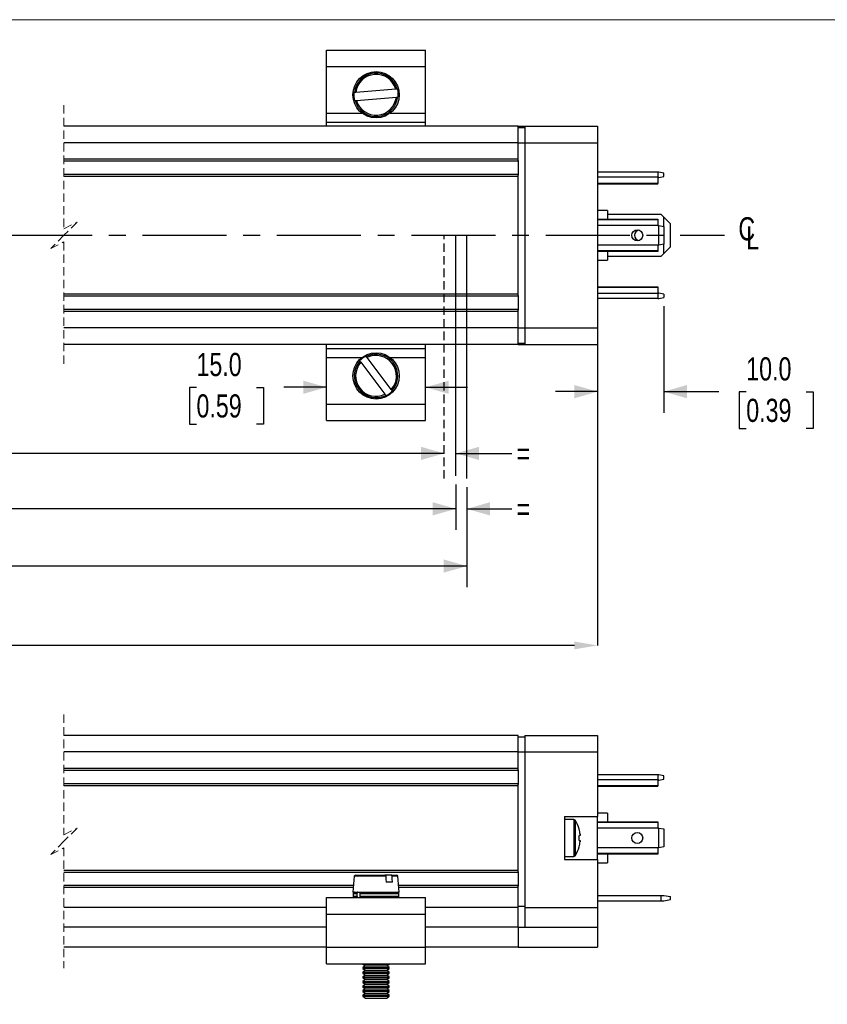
# Model space of a CAD drawing. Header units: millimetres. Extents: x 0 to 432, y 0 to 279.
# Tile 5 of 6: x 219 to 341, y 131 to 279. Entities that reach past the tile are written whole.
import ezdxf

# ---------------------------------------------------------------- set-up
doc = ezdxf.new("R2010")
doc.units = ezdxf.units.MM
doc.header["$PDSIZE"] = -1
doc.linetypes.add('CENTERX2', pattern=[20.32, 12.7, -2.54, 2.54, -2.54])
doc.linetypes.add('HIDDEN', pattern=[1.905, 1.27, -0.635])
doc.layers.add('CENTER', color=40, linetype='CENTERX2')
doc.layers.add('HIDDEN', color=102, linetype='HIDDEN')
doc.layers.add('DIMENSIONS', color=140, linetype='Continuous', lineweight=25)
doc.layers.add('TEXT', color=140, linetype='Continuous', lineweight=25)
doc.styles.add('SLDTEXTSTYLE0', font='TXT', dxfattribs={"width": 0.75})
doc.dimstyles.new('SLDDIMSTYLE0', dxfattribs={"dimtxt": 3.5, "dimasz": 3.5, "dimexe": 0, "dimexo": 0.0625, "dimgap": 0.875, "dimtad": 0, "dimtih": 1, "dimtoh": 1, "dimdec": 1, "dimrnd": 1e-09, "dimzin": 12, "dimdsep": 46, "dimtxsty": 'SLDTEXTSTYLE0', "dimsah": 1, "dimcen": 0.09, "dimadec": 0, "dimazin": 3, "dimtfac": 1, "dimtdec": 1, "dimtofl": 0, "dimtmove": 0, "dimatfit": 3, "dimfxl": 0, "dimfrac": 2, "dimtolj": 1, "dimtzin": 12, "dimarcsym": 0})
doc.dimstyles.new('SLDDIMSTYLE1', dxfattribs={"dimtxt": 3.5, "dimasz": 3.5, "dimexe": 0, "dimexo": 0.0625, "dimgap": 0.875, "dimtad": 0, "dimtih": 1, "dimtoh": 1, "dimdec": 1, "dimrnd": 1e-09, "dimzin": 12, "dimdsep": 46, "dimtxsty": 'SLDTEXTSTYLE0', "dimsah": 1, "dimcen": 0.09, "dimadec": 0, "dimazin": 3, "dimtfac": 1, "dimtdec": 1, "dimtmove": 0, "dimatfit": 0, "dimfxl": 0, "dimfrac": 2, "dimtolj": 1, "dimtzin": 12, "dimarcsym": 0})
doc.dimstyles.new('SLDDIMSTYLE3', dxfattribs={"dimtxt": 3.5, "dimasz": 3.5, "dimexe": 0, "dimexo": 0.0625, "dimgap": 0.875, "dimtad": 0, "dimtih": 1, "dimtoh": 1, "dimdec": 1, "dimrnd": 1e-09, "dimzin": 4, "dimdsep": 46, "dimtxsty": 'SLDTEXTSTYLE0', "dimsah": 1, "dimcen": 0.09, "dimadec": 0, "dimazin": 1, "dimtfac": 1, "dimtdec": 1, "dimtmove": 0, "dimatfit": 0, "dimfxl": 0, "dimfrac": 2, "dimtolj": 1, "dimtzin": 12, "dimarcsym": 0})

# ---------------------------------------------------------------- blocks, each defined once
blk = doc.blocks.new('_D_3')
at = {"layer": 'DIMENSIONS'}
for p, q in [((157.23, 209.41), (157.23, 193.62)), ((286.29, 208.75), (286.29, 193.62)), ((157.23, 196.8), (196.35, 196.8)), ((286.29, 196.8), (205.85, 196.8))]:
    blk.add_line(p, q, dxfattribs=at)
for points in [[(157.23, 196.8), (160.73, 195.8), (160.73, 197.8)], [(286.29, 196.8), (282.79, 197.8), (282.79, 195.8)]]:
    blk.add_solid(points, dxfattribs=at)
at = {"layer": 'DIMENSIONS', "insert": (197.06, 198.53), "char_height": 3.5, "attachment_point": 1, "style": 'SLDTEXTSTYLE0'}
blk.add_mtext('CM', dxfattribs=at)
blk = doc.blocks.new('_D_4')
at = {"layer": 'DIMENSIONS'}
for p, q in [((161.21, 213.83), (195.82, 213.83)), ((282.85, 213.83), (206.6, 213.83))]:
    blk.add_line(p, q, dxfattribs=at)
for points in [[(161.21, 213.83), (164.71, 212.83), (164.71, 214.83)], [(282.85, 213.83), (279.35, 214.83), (279.35, 212.83)]]:
    blk.add_solid(points, dxfattribs=at)
at = {"layer": 'DIMENSIONS', "insert": (196.53, 215.56), "char_height": 3.5, "attachment_point": 1, "style": 'SLDTEXTSTYLE0'}
blk.add_mtext('CEU', dxfattribs=at)
blk = doc.blocks.new('_D_5')
at = {"layer": 'DIMENSIONS'}
for p, q in [((159.13, 209.15), (159.13, 202.28)), ((284.64, 209.15), (284.64, 202.28)), ((159.13, 205.45), (196.3, 205.45)), ((284.64, 205.45), (206, 205.45))]:
    blk.add_line(p, q, dxfattribs=at)
for points in [[(159.13, 205.45), (162.63, 204.45), (162.63, 206.45)], [(284.64, 205.45), (281.14, 206.45), (281.14, 204.45)]]:
    blk.add_solid(points, dxfattribs=at)
at = {"layer": 'DIMENSIONS', "insert": (197.01, 207.19), "char_height": 3.5, "attachment_point": 1, "style": 'SLDTEXTSTYLE0'}
blk.add_mtext('CET', dxfattribs=at)
blk = doc.blocks.new('_D_7')
at = {"layer": 'DIMENSIONS'}
for p, q in [((282.85, 213.83), (276.5, 213.83)), ((284.64, 213.83), (293.09, 213.83))]:
    blk.add_line(p, q, dxfattribs=at)
for points in [[(282.85, 213.83), (279.35, 214.83), (279.35, 212.83)], [(284.64, 213.83), (288.14, 212.83), (288.14, 214.83)]]:
    blk.add_solid(points, dxfattribs=at)
at = {"layer": 'DIMENSIONS', "insert": (293.8, 215.56), "char_height": 3.5, "attachment_point": 1, "style": 'SLDTEXTSTYLE0'}
blk.add_mtext('=', dxfattribs=at)
blk = doc.blocks.new('_D_8')
at = {"layer": 'DIMENSIONS'}
for p, q in [((284.64, 209.15), (284.64, 202.28)), ((286.29, 208.75), (286.29, 202.28)), ((284.64, 205.45), (278.29, 205.45)), ((286.29, 205.45), (293.09, 205.45))]:
    blk.add_line(p, q, dxfattribs=at)
for points in [[(284.64, 205.45), (281.14, 206.45), (281.14, 204.45)], [(286.29, 205.45), (289.79, 204.45), (289.79, 206.45)]]:
    blk.add_solid(points, dxfattribs=at)
at = {"layer": 'DIMENSIONS', "insert": (293.8, 207.19), "char_height": 3.5, "attachment_point": 1, "style": 'SLDTEXTSTYLE0'}
blk.add_mtext('=', dxfattribs=at)
blk = doc.blocks.new('SW_SYMBOL_MOD_CL')
at = {"layer": 'TEXT', "color": 0, "char_height": 783, "attachment_point": 5, "style": 'SLDTEXTSTYLE0'}
for s, insert in [('C', (400, 600)), ('L', (600, 300))]:
    blk.add_mtext(s, dxfattribs=dict(at, insert=insert))
blk = doc.blocks.new('_D_19')
at = {"layer": 'DIMENSIONS'}
for p, q in [((316.05, 236.11), (316.05, 219.99)), ((306.05, 229.03), (306.05, 219.99)), ((306.05, 223.17), (299.7, 223.17)), ((316.05, 223.17), (324.39, 223.17)), ((328.52, 223.14), (327.46, 223.14)), ((327.46, 223.14), (327.46, 217.58)), ((337.57, 223.14), (338.64, 223.14)), ((338.64, 223.14), (338.64, 217.58)), ((327.46, 217.58), (328.52, 217.58)), ((338.64, 217.58), (337.57, 217.58))]:
    blk.add_line(p, q, dxfattribs=at)
for points in [[(306.05, 223.17), (302.55, 224.17), (302.55, 222.17)], [(316.05, 223.17), (319.55, 222.17), (319.55, 224.17)]]:
    blk.add_solid(points, dxfattribs=at)
at = {"layer": 'DIMENSIONS', "char_height": 3.5, "attachment_point": 1, "style": 'SLDTEXTSTYLE0'}
for s, insert in [('10.0', (328.52, 228.36)), ('0.39', (328.52, 222.09))]:
    blk.add_mtext(s, dxfattribs=dict(at, insert=insert))
blk = doc.blocks.new('_D_20')
at = {"layer": 'Defpoints', "color": 0}
for p in [(132.53, 230.3), (306.05, 230.3), (132.53, 184.8)]:
    blk.add_point(p, dxfattribs=at)
at = {"layer": 'DIMENSIONS', "color": 0, "lineweight": -2}
for p, q in [((132.53, 230.24), (132.53, 184.8)), ((306.05, 230.24), (306.05, 184.8)), ((136.03, 184.8), (190.88, 184.8)), ((302.55, 184.8), (203.57, 184.8))]:
    blk.add_line(p, q, dxfattribs=at)
at = {"layer": 'DIMENSIONS', "color": 0}
for points in [[(136.03, 185.38), (136.03, 184.21), (132.53, 184.8)], [(302.55, 185.38), (302.55, 184.21), (306.05, 184.8)]]:
    blk.add_solid(points, dxfattribs=at)
at = {"layer": 'DIMENSIONS', "color": 0, "insert": (197.22, 189.46), "char_height": 3.5, "attachment_point": 2, "style": 'SLDTEXTSTYLE0'}
blk.add_mtext('\\A1;238.8\\P[9.40]', dxfattribs=at)
blk = doc.blocks.new('_D_23')
at = {"layer": 'DIMENSIONS'}
for p, q in [((245.42, 223.8), (244.35, 223.8)), ((244.35, 223.8), (244.35, 218.24)), ((254.47, 223.8), (255.53, 223.8)), ((255.53, 223.8), (255.53, 218.24)), ((265.06, 223.83), (258.6, 223.83)), ((280.06, 223.83), (286.41, 223.83)), ((244.35, 218.24), (245.42, 218.24)), ((255.53, 218.24), (254.47, 218.24))]:
    blk.add_line(p, q, dxfattribs=at)
for points in [[(265.06, 223.83), (261.56, 224.83), (261.56, 222.83)], [(280.06, 223.83), (283.56, 222.83), (283.56, 224.83)]]:
    blk.add_solid(points, dxfattribs=at)
at = {"layer": 'DIMENSIONS', "char_height": 3.5, "attachment_point": 1, "style": 'SLDTEXTSTYLE0'}
for s, insert in [('15.0', (245.42, 229.02)), ('0.59', (245.42, 222.76))]:
    blk.add_mtext(s, dxfattribs=dict(at, insert=insert))

msp = doc.modelspace()

# ---------------------------------------------------------------- linework, layer by layer
at = {"color": 7, "linetype": 'Continuous', "lineweight": 18}
msp.add_line((0, 279.4), (431.8, 279.4), dxfattribs=at)
for p, q in [((265.06, 272.3), (265.06, 274.8)), ((265.06, 274.8), (280.06, 274.8)), ((280.06, 272.3), (280.06, 274.8)), ((265.06, 272.3), (280.06, 272.3)), ((265.06, 265.27), (265.06, 272.3)), ((280.06, 265.27), (280.06, 272.3)), ((275.53, 268.89), (269.49, 268.4)), ((269.59, 267.2), (275.63, 267.7)), ((265.06, 263.89), (265.06, 265.27)), ((265.06, 265.27), (270.43, 265.27)), ((274.69, 265.27), (280.06, 265.27)), ((280.06, 263.89), (280.06, 265.27)), ((265.06, 263.89), (280.06, 263.89)), ((265.06, 263.3), (265.06, 263.89)), ((280.06, 263.3), (280.06, 263.89)), ((294.05, 263.3), (225.39, 263.3)), ((294.05, 263.3), (295.05, 263.3)), ((294.05, 260.8), (294.05, 263.3)), ((294.05, 263.1), (295.05, 263.1)), ((295.05, 263.3), (306.05, 263.3)), ((295.05, 263.3), (295.05, 260.8)), ((306.05, 263.3), (306.05, 260.8)), ((294.05, 260.8), (225.39, 260.8)), ((294.05, 260.8), (295.05, 260.8)), ((294.05, 258.3), (294.05, 260.8)), ((295.05, 260.8), (306.05, 260.8)), ((295.05, 260.8), (295.05, 232.8)), ((306.05, 260.8), (306.05, 232.8)), ((294.05, 258.3), (225.39, 258.3)), ((294.05, 258), (225.39, 258)), ((294.05, 258.1), (294.05, 258.3)), ((294.05, 258.1), (294.05, 255.9)), ((315.15, 256.35), (306.05, 256.35)), ((315.15, 256.35), (315.15, 255.6)), ((315.31, 256.35), (315.15, 256.35)), ((316.05, 256.22), (315.31, 256.35)), ((316.05, 255.68), (316.05, 256.22)), ((294.05, 256), (225.39, 256)), ((294.05, 255.7), (225.39, 255.7)), ((294.05, 255.7), (294.05, 255.9)), ((294.05, 237.9), (294.05, 255.7)), ((315.15, 255.6), (306.05, 255.6)), ((315.15, 254.66), (306.05, 254.66)), ((315.15, 254.56), (306.05, 254.56)), ((315.15, 255.6), (315.15, 254.66)), ((315.31, 255.55), (315.15, 255.55)), ((315.15, 254.56), (315.15, 254.66)), ((315.31, 255.55), (316.05, 255.68)), ((307.55, 250.55), (306.05, 250.55)), ((307.55, 250.55), (307.55, 249.26)), ((306.05, 249.26), (315.15, 249.26)), ((315.15, 249.14), (306.05, 249.14)), ((315.65, 249.95), (307.55, 249.95)), ((315.15, 249.26), (315.15, 249.14)), ((315.15, 249.14), (315.15, 248.3)), ((316.05, 249.55), (315.65, 249.95)), ((316.05, 248.16), (316.05, 249.55)), ((316.05, 249.55), (317.05, 248.55)), ((315.15, 248.3), (306.05, 248.3)), ((315.15, 248.3), (315.31, 248.27)), ((315.31, 245.32), (315.31, 248.27)), ((315.31, 248.27), (316.05, 248.16)), ((316.05, 248.16), (316.05, 245.44)), ((317.05, 245.05), (317.05, 248.55)), ((315.15, 245.3), (306.05, 245.3)), ((315.15, 244.45), (306.05, 244.45)), ((315.15, 244.34), (306.05, 244.34)), ((307.55, 244.34), (307.55, 243.05)), ((315.31, 245.32), (315.15, 245.3)), ((315.15, 245.3), (315.15, 244.45)), ((315.15, 244.45), (315.15, 244.34)), ((316.05, 245.44), (315.31, 245.32)), ((316.05, 244.05), (316.05, 245.44)), ((316.05, 244.05), (317.05, 245.05)), ((306.05, 243.05), (307.55, 243.05)), ((307.55, 243.65), (315.65, 243.65)), ((315.65, 243.65), (316.05, 244.05)), ((306.05, 239.03), (315.15, 239.03)), ((306.05, 238.94), (315.15, 238.94)), ((315.15, 239.03), (315.15, 238.94)), ((315.15, 238.94), (315.15, 237.99)), ((294.05, 237.9), (225.39, 237.9)), ((294.05, 237.6), (225.39, 237.6)), ((294.05, 237.7), (294.05, 237.9)), ((294.05, 237.7), (294.05, 235.5)), ((315.15, 237.99), (306.05, 237.99)), ((315.15, 237.25), (306.05, 237.25)), ((315.15, 238.05), (315.31, 238.05)), ((315.15, 237.99), (315.15, 237.25)), ((315.15, 237.25), (315.31, 237.25)), ((316.05, 237.92), (315.31, 238.05)), ((315.31, 237.25), (316.05, 237.38)), ((316.05, 237.92), (316.05, 237.38)), ((294.05, 235.6), (225.39, 235.6)), ((294.05, 235.3), (225.39, 235.3)), ((294.05, 235.3), (294.05, 235.5)), ((294.05, 232.8), (294.05, 235.3)), ((294.05, 232.8), (225.39, 232.8)), ((294.05, 232.8), (295.05, 232.8)), ((294.05, 230.3), (294.05, 232.8)), ((295.05, 232.8), (306.05, 232.8)), ((295.05, 232.8), (295.05, 230.3)), ((306.05, 232.8), (306.05, 230.3)), ((294.05, 230.3), (225.39, 230.3)), ((265.06, 229.71), (265.06, 230.3)), ((265.06, 228.32), (265.06, 229.71)), ((265.06, 229.71), (280.06, 229.71)), ((280.06, 229.71), (280.06, 230.3)), ((280.06, 228.32), (280.06, 229.71)), ((294.05, 230.5), (295.05, 230.5)), ((294.05, 230.3), (295.05, 230.3)), ((295.05, 230.3), (306.05, 230.3)), ((265.06, 221.3), (265.06, 228.32)), ((265.06, 228.32), (270.43, 228.32)), ((274.87, 223.5), (271.2, 228.32)), ((274.69, 228.32), (280.06, 228.32)), ((280.06, 221.3), (280.06, 228.32)), ((270.25, 227.6), (273.91, 222.77)), ((265.06, 221.3), (280.06, 221.3)), ((265.06, 218.8), (265.06, 221.3)), ((280.06, 218.8), (280.06, 221.3)), ((265.06, 218.8), (280.06, 218.8)), ((294.05, 171.19), (225.39, 171.19)), ((294.05, 168.69), (294.05, 171.19)), ((295.05, 171.19), (295.05, 168.69)), ((295.05, 171.19), (306.05, 171.19)), ((306.05, 171.19), (306.05, 168.69)), ((294.05, 170.99), (295.05, 170.99)), ((294.05, 168.69), (225.39, 168.69)), ((294.05, 168.69), (295.05, 168.69)), ((294.05, 166.19), (294.05, 168.69)), ((295.05, 168.69), (295.05, 145.19)), ((295.05, 168.69), (306.05, 168.69)), ((306.05, 168.69), (306.05, 158.94)), ((294.05, 166.19), (225.39, 166.19)), ((294.05, 165.89), (225.39, 165.89)), ((294.05, 165.99), (294.05, 166.19)), ((294.05, 165.99), (294.05, 163.79)), ((315.15, 165.24), (306.05, 165.24)), ((315.15, 165.24), (315.15, 164.5)), ((315.31, 165.24), (315.15, 165.24)), ((316.05, 165.11), (315.31, 165.24)), ((294.05, 163.89), (225.39, 163.89)), ((294.05, 163.59), (294.05, 163.79)), ((315.15, 164.5), (306.05, 164.5)), ((315.15, 164.5), (315.15, 163.56)), ((315.31, 164.44), (315.15, 164.44)), ((315.31, 164.44), (316.05, 164.57)), ((316.05, 164.57), (316.05, 165.11)), ((294.05, 163.59), (225.39, 163.59)), ((294.05, 150.79), (294.05, 163.59)), ((315.15, 163.56), (306.05, 163.56)), ((315.15, 163.46), (306.05, 163.46)), ((315.15, 163.46), (315.15, 163.56)), ((307.55, 159.44), (306.05, 159.44)), ((307.55, 159.44), (307.55, 158.15)), ((301.05, 158.94), (306.05, 158.94)), ((301.05, 158.94), (301.05, 152.44)), ((302.44, 158.49), (301.05, 158.49)), ((302.44, 158.49), (302.44, 152.89)), ((302.67, 158.37), (302.67, 153.02)), ((306.05, 152.44), (306.05, 158.94)), ((306.05, 158.15), (315.15, 158.15)), ((315.15, 158.04), (306.05, 158.04)), ((315.15, 158.15), (315.15, 158.04)), ((315.15, 158.04), (315.15, 157.19)), ((303.27, 157.01), (303.26, 157)), ((315.15, 157.19), (306.05, 157.19)), ((315.15, 157.19), (315.31, 157.17)), ((315.31, 154.22), (315.31, 157.17)), ((315.31, 157.17), (316.05, 157.05)), ((316.05, 157.05), (316.05, 154.34)), ((303.4, 156.06), (303.26, 156.06)), ((303.26, 155.32), (303.4, 155.32)), ((303.4, 156.26), (303.4, 156.06)), ((303.4, 155.32), (303.4, 155.13)), ((303.27, 154.38), (303.26, 154.39)), ((315.15, 154.19), (306.05, 154.19)), ((315.15, 153.35), (306.05, 153.35)), ((315.31, 154.22), (315.15, 154.19)), ((315.15, 154.19), (315.15, 153.35)), ((315.15, 153.35), (315.15, 153.24)), ((316.05, 154.34), (315.31, 154.22)), ((301.05, 152.89), (302.44, 152.89)), ((301.05, 152.44), (306.05, 152.44)), ((315.15, 153.24), (306.05, 153.24)), ((306.05, 152.44), (306.05, 145.19)), ((306.05, 151.94), (307.55, 151.94)), ((307.55, 153.24), (307.55, 151.94)), ((294.05, 150.79), (225.39, 150.79)), ((294.05, 150.49), (225.39, 150.49)), ((294.05, 150.59), (294.05, 150.79)), ((294.05, 150.59), (294.05, 148.39)), ((269.27, 149.91), (269.06, 147.49)), ((274.03, 149.91), (269.27, 149.91)), ((269.47, 150.09), (273.91, 150.09)), ((274.87, 150.09), (273.91, 150.09)), ((275.04, 148.99), (274.08, 148.99)), ((274.87, 150.09), (275.65, 150.09)), ((275.85, 149.91), (274.99, 149.91)), ((276.06, 147.49), (275.85, 149.91)), ((269.14, 148.49), (225.39, 148.49)), ((269.12, 148.19), (225.39, 148.19)), ((269.06, 147.49), (274.67, 147.49)), ((274.67, 147.49), (276.06, 147.49)), ((294.05, 148.49), (275.97, 148.49)), ((294.05, 148.19), (276, 148.19)), ((294.05, 148.19), (294.05, 148.39)), ((294.05, 145.19), (294.05, 148.19)), ((265.06, 144.19), (265.06, 146.69)), ((265.06, 146.69), (280.06, 146.69)), ((269.08, 147.29), (269.08, 146.89)), ((269.08, 147.29), (269.68, 147.29)), ((269.08, 146.89), (269.68, 146.89)), ((269.68, 147.29), (269.68, 146.89)), ((270.14, 146.89), (270.14, 147.29)), ((270.14, 147.29), (276.03, 147.29)), ((270.14, 146.89), (276.03, 146.89)), ((276.03, 146.89), (276.03, 147.29)), ((280.06, 144.19), (280.06, 146.69)), ((306.05, 146.99), (315.65, 146.99)), ((306.05, 146.19), (315.65, 146.19)), ((315.65, 146.19), (315.65, 146.99)), ((315.65, 146.99), (316.05, 146.99)), ((315.65, 146.19), (316.05, 146.19)), ((316.05, 146.99), (317.05, 146.82)), ((316.05, 146.19), (317.05, 146.37)), ((317.05, 146.37), (317.05, 146.82)), ((265.06, 145.19), (225.39, 145.19)), ((294.05, 145.19), (280.06, 145.19)), ((294.05, 145.39), (295.05, 145.39)), ((294.05, 142.19), (294.05, 145.19)), ((295.05, 145.19), (306.05, 145.19)), ((295.05, 145.19), (295.05, 142.19)), ((306.05, 145.19), (306.05, 142.19)), ((265.06, 139.19), (265.06, 144.19)), ((265.06, 144.19), (280.06, 144.19)), ((280.06, 139.19), (280.06, 144.19)), ((265.06, 142.19), (225.39, 142.19)), ((294.05, 142.19), (280.06, 142.19)), ((294.05, 142.19), (294.05, 139.19)), ((294.05, 142.19), (306.05, 142.19)), ((306.05, 142.19), (306.05, 139.19)), ((265.06, 139.19), (225.39, 139.19)), ((265.06, 136.69), (265.06, 139.19)), ((265.06, 139.19), (280.06, 139.19)), ((280.06, 136.69), (280.06, 139.19)), ((294.05, 139.19), (280.06, 139.19)), ((294.05, 139.19), (306.05, 139.19)), ((265.06, 136.69), (280.06, 136.69)), ((270.56, 136.69), (270.56, 136.63)), ((270.56, 136.63), (270.95, 136.36)), ((270.56, 136.63), (270.96, 136.63)), ((270.95, 136.36), (270.56, 136.09)), ((270.56, 136.09), (270.56, 135.94)), ((270.56, 136.09), (270.96, 136.09)), ((270.56, 135.94), (270.95, 135.67)), ((270.56, 135.94), (270.96, 135.94)), ((270.95, 135.67), (270.56, 135.39)), ((270.95, 136.36), (271.27, 136.36)), ((270.95, 135.67), (271.27, 135.67)), ((270.96, 136.63), (274.56, 136.63)), ((270.96, 136.09), (274.56, 136.09)), ((270.96, 135.94), (274.56, 135.94)), ((271.27, 136.36), (274.17, 136.36)), ((271.27, 135.67), (274.17, 135.67)), ((274.17, 136.36), (274.56, 136.63)), ((274.56, 136.09), (274.17, 136.36)), ((274.17, 135.67), (274.56, 135.94)), ((274.56, 135.39), (274.17, 135.67)), ((274.56, 136.63), (274.56, 136.69)), ((274.56, 135.94), (274.56, 136.09)), ((270.56, 135.39), (270.56, 135.24)), ((270.56, 135.39), (270.96, 135.39)), ((270.56, 135.24), (270.95, 134.97)), ((270.56, 135.24), (270.96, 135.24)), ((270.95, 134.97), (270.56, 134.7)), ((270.56, 134.7), (270.56, 134.55)), ((270.56, 134.7), (270.96, 134.7)), ((270.56, 134.55), (270.95, 134.28)), ((270.56, 134.55), (270.96, 134.55)), ((270.95, 134.28), (270.56, 134)), ((270.56, 134), (270.56, 133.85)), ((270.56, 134), (270.96, 134)), ((270.95, 134.97), (271.27, 134.97)), ((270.95, 134.28), (271.27, 134.28)), ((270.96, 135.39), (274.56, 135.39)), ((270.96, 135.24), (274.56, 135.24)), ((270.96, 134.7), (274.56, 134.7)), ((270.96, 134.55), (274.56, 134.55)), ((270.96, 134), (274.56, 134)), ((271.27, 134.97), (274.17, 134.97)), ((271.27, 134.28), (274.17, 134.28)), ((274.17, 134.97), (274.56, 135.24)), ((274.56, 134.7), (274.17, 134.97)), ((274.17, 134.28), (274.56, 134.55)), ((274.56, 134), (274.17, 134.28)), ((274.56, 135.24), (274.56, 135.39)), ((274.56, 134.55), (274.56, 134.7)), ((274.56, 133.85), (274.56, 134)), ((270.56, 133.85), (270.95, 133.58)), ((270.56, 133.85), (270.96, 133.85)), ((270.95, 133.58), (270.56, 133.31)), ((270.56, 133.31), (270.56, 133.16)), ((270.56, 133.31), (270.96, 133.31)), ((270.56, 133.16), (270.95, 132.89)), ((270.56, 133.16), (270.96, 133.16)), ((270.95, 132.89), (270.56, 132.61)), ((270.56, 132.61), (270.56, 132.46)), ((270.56, 132.61), (270.96, 132.61)), ((270.95, 133.58), (271.27, 133.58)), ((270.95, 132.89), (271.27, 132.89)), ((270.96, 133.85), (274.56, 133.85)), ((270.96, 133.31), (274.56, 133.31)), ((270.96, 133.16), (274.56, 133.16)), ((270.96, 132.61), (274.56, 132.61)), ((271.27, 133.58), (274.17, 133.58)), ((271.27, 132.89), (274.17, 132.89)), ((274.17, 133.58), (274.56, 133.85)), ((274.56, 133.31), (274.17, 133.58)), ((274.17, 132.89), (274.56, 133.16)), ((274.56, 132.61), (274.17, 132.89)), ((274.56, 133.16), (274.56, 133.31)), ((274.56, 132.46), (274.56, 132.61)), ((270.56, 132.46), (270.95, 132.19)), ((270.56, 132.46), (270.96, 132.46)), ((270.95, 132.19), (270.56, 131.92)), ((270.56, 131.92), (270.56, 131.77)), ((270.56, 131.92), (270.96, 131.92)), ((270.56, 131.77), (270.95, 131.49)), ((270.56, 131.77), (270.96, 131.77)), ((270.95, 132.19), (271.27, 132.19)), ((270.95, 131.49), (271.27, 131.49)), ((270.96, 132.46), (274.56, 132.46)), ((270.96, 131.92), (274.56, 131.92)), ((270.96, 131.77), (274.56, 131.77)), ((271.27, 132.19), (274.17, 132.19)), ((271.27, 131.49), (274.17, 131.49)), ((274.17, 132.19), (274.56, 132.46)), ((274.56, 131.92), (274.17, 132.19)), ((274.17, 131.49), (274.56, 131.77)), ((274.56, 131.77), (274.56, 131.92))]:
    msp.add_line(p, q)
at = {"color": 7, "linetype": 'HIDDEN', "lineweight": 18}
for p, q in [((225.39, 266.47), (225.39, 247.8)), ((225.39, 247.8), (227.39, 248.8)), ((227.39, 248.8), (225.39, 246.8)), ((225.39, 246.8), (223.39, 244.8)), ((223.39, 244.8), (225.39, 245.8)), ((225.39, 245.8), (225.39, 227.12)), ((225.39, 174.37), (225.39, 156.19)), ((225.39, 156.19), (227.39, 157.19)), ((227.39, 157.19), (225.39, 155.19)), ((225.39, 155.19), (223.39, 153.19)), ((223.39, 153.19), (225.39, 154.19)), ((225.39, 154.19), (225.39, 136.02))]:
    msp.add_line(p, q, dxfattribs=at)
at = {"flags": 128}
for points in [[(269.29, 268.38), (269.25, 268.38), (269.2, 268.38)], [(269.49, 268.4), (269.43, 268.39), (269.37, 268.39), (269.32, 268.39), (269.29, 268.38), (269.29, 268.38)], [(275.73, 268.91), (275.72, 268.91), (275.71, 268.91), (275.67, 268.9), (275.61, 268.9), (275.54, 268.89), (275.53, 268.89)], [(275.81, 268.92), (275.77, 268.91), (275.73, 268.91)], [(269.3, 267.18), (269.35, 267.18), (269.38, 267.19)], [(269.38, 267.19), (269.4, 267.19), (269.43, 267.19), (269.49, 267.2), (269.55, 267.2), (269.59, 267.2)], [(275.63, 267.7), (275.66, 267.7), (275.73, 267.7), (275.78, 267.71), (275.81, 267.71), (275.83, 267.71), (275.83, 267.71)], [(275.83, 267.71), (275.86, 267.72), (275.91, 267.72)], [(270.07, 227.83), (270.1, 227.79), (270.12, 227.76)], [(271.08, 228.49), (271.06, 228.51), (271.03, 228.55)], [(271.2, 228.32), (271.18, 228.35), (271.14, 228.4), (271.11, 228.45), (271.09, 228.47), (271.08, 228.48), (271.08, 228.49)], [(275.04, 223.27), (275.01, 223.31), (274.99, 223.34)], [(273.91, 222.77), (273.95, 222.73), (273.98, 222.68), (274.01, 222.64), (274.03, 222.61), (274.03, 222.61)], [(274.03, 222.61), (274.06, 222.58), (274.08, 222.54)], [(274.03, 149.91), (274.06, 149.51), (274.08, 148.99)], [(275.04, 148.99), (275.01, 149.51), (274.99, 149.91)]]:
    msp.add_lwpolyline(points, dxfattribs=at)
for centre, radius in [((272.56, 268.05), 3.5), ((312.05, 246.8), 0.825), ((272.56, 225.55), 3.5), ((312.05, 155.69), 0.825)]:
    msp.add_circle(centre, radius)
for centre, radius, start, end in [((272.56, 268.05), 3.29, 15.1726, 174.147), ((272.56, 268.05), 3.27, 14.9098, 175.1314), ((272.56, 268.05), 3.09, 15.859, 173.4607), ((272.56, 268.05), 3.37, 174.4004, 194.9196), ((272.56, 268.05), 3.37, 354.4007, 14.9185), ((272.56, 268.05), 3.29, 195.1725, 354.1471), ((272.56, 268.05), 3.09, 195.859, 353.4606), ((312.45, 246.8), 0.8, 100.7511, 179.9991), ((312.45, 246.8), 0.8, 180.0009, 259.2489), ((272.56, 225.55), 3.29, 137.7187, 296.6931), ((272.56, 225.55), 3.37, 116.9455, 137.4662), ((272.56, 225.55), 3.29, 317.7186, 116.6931), ((272.56, 225.55), 3.09, 318.4052, 116.0066), ((272.56, 225.55), 3.09, 138.405, 296.0067), ((272.56, 225.55), 3.37, 296.9463, 317.4654), ((302.44, 158.22), 0.27, 32.3385, 89.999), ((298.45, 155.69), 5, 15.2196, 32.3355), ((298.45, 155.69), 4.99, 6.5044, 15.1858), ((297.79, 155.69), 5.48, 356.13, 3.87), ((298.45, 155.7), 4.99, 344.8142, 353.4956), ((298.45, 155.69), 5, 327.6645, 344.7804), ((302.44, 153.16), 0.27, 270.001, 327.6615), ((269.47, 149.89), 0.2, 90.0017, 174.9971), ((275.65, 149.89), 0.2, 4.9992, 89.9999), ((269.28, 147.29), 0.2, 89.9977, 180.0012), ((275.83, 147.29), 0.2, 359.9988, 90.0002), ((269.28, 146.89), 0.2, 179.999, 270.002), ((275.83, 146.89), 0.2, 270.0002, 0.001)]:
    msp.add_arc(centre, radius, start, end)
for points, knots in [([(270.12, 227.76), (270.13, 227.76), (270.13, 227.75), (270.14, 227.73), (270.17, 227.7), (270.2, 227.66), (270.23, 227.62), (270.24, 227.6), (270.25, 227.6)], [0, 0, 0, 0, 0.0384381, 0.1139921, 0.3199992, 0.6006567, 0.9285741, 1, 1, 1, 1]), ([(274.99, 223.34), (274.99, 223.34), (274.98, 223.35), (274.96, 223.38), (274.93, 223.42), (274.89, 223.46), (274.87, 223.49), (274.87, 223.5)], [0, 0, 0, 0, 0.073499, 0.249196, 0.507896, 0.824391, 1, 1, 1, 1]), ([(273.91, 150.09), (273.92, 150.09), (273.95, 150.09), (273.99, 150.06), (274.02, 150.01), (274.03, 149.96), (274.03, 149.92), (274.03, 149.91)], [0, 0, 0, 0, 0.146183, 0.348911, 0.587427, 0.854015, 1, 1, 1, 1]), ([(274.99, 149.91), (274.99, 149.93), (274.98, 149.97), (274.96, 150.03), (274.93, 150.07), (274.9, 150.09), (274.87, 150.09), (274.87, 150.09)], [0, 0, 0, 0, 0.252101, 0.502326, 0.721072, 0.908965, 1, 1, 1, 1]), ([(269.83, 147.49), (269.83, 147.49), (269.81, 147.49), (269.78, 147.49), (269.73, 147.45), (269.7, 147.4), (269.68, 147.34), (269.68, 147.31), (269.68, 147.29)], [0, 0, 0, 0, 0.0019295, 0.19108, 0.3933133, 0.6135889, 0.8484827, 1, 1, 1, 1]), ([(270.14, 147.29), (270.14, 147.3), (270.14, 147.32), (270.15, 147.36), (270.17, 147.42), (270.21, 147.47), (270.25, 147.49), (270.28, 147.49), (270.29, 147.49)], [0, 0, 0, 0, 0.003593, 0.242394, 0.470518, 0.681764, 0.876514, 1, 1, 1, 1]), ([(269.68, 146.89), (269.68, 146.89), (269.68, 146.87), (269.68, 146.83), (269.71, 146.77), (269.75, 146.72), (269.79, 146.7), (269.82, 146.7), (269.83, 146.69)], [0, 0, 0, 0, 0.003593, 0.242399, 0.470516, 0.681765, 0.876539, 1, 1, 1, 1]), ([(270.29, 146.69), (270.29, 146.69), (270.28, 146.69), (270.24, 146.7), (270.19, 146.74), (270.16, 146.79), (270.14, 146.84), (270.14, 146.88), (270.14, 146.89)], [0, 0, 0, 0, 0.00193, 0.191105, 0.393315, 0.613588, 0.848482, 1, 1, 1, 1])]:
    msp.add_open_spline(points, degree=3, knots=knots)
at = {"layer": 'CENTER'}
msp.add_line((95.02, 246.8), (325.21, 246.8), dxfattribs=at)
at = {"layer": 'DIMENSIONS'}
for p, q in [((284.64, 210.42), (284.64, 246.8)), ((286.29, 210.02), (286.29, 246.8))]:
    msp.add_line(p, q, dxfattribs=at)
msp.add_open_spline([(220.41, 102.91), (278.22, 133.21), (186.38, 53.88), (263.56, 83.18)], degree=3, dxfattribs=at)
at = {"layer": 'HIDDEN'}
msp.add_line((282.85, 210.02), (282.85, 246.8), dxfattribs=at)

# ---------------------------------------------------------------- block references
at = {"layer": 'TEXT', "xscale": 0.004470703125, "yscale": 0.004470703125, "zscale": 0.004470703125}
msp.add_blockref('SW_SYMBOL_MOD_CL', (326.81, 245.08), dxfattribs=at)

# ---------------------------------------------------------------- dimensions: what is measured, and where the dimension line sits
at = {"layer": 'DIMENSIONS'}
for base, p1, p2, picture, middle in [((306.05, 223.17), (316.05, 237.38), (306.05, 230.3), '_D_19', (333.05, 223.17)), ((280.06, 223.83), (265.06, 218.8), (280.06, 218.8), '_D_23', (249.94, 223.83))]:
    dim = msp.add_linear_dim(base=base, p1=p1, p2=p2, dimstyle='SLDDIMSTYLE3', dxfattribs=at)
    dim.commit()
    dim.dimension.update_dxf_attribs({"geometry": picture, "text_midpoint": middle, "dimtype": 160})
for base, p1, p2, text, dimstyle, picture, middle in [((132.53, 184.8), (306.05, 230.3), (132.53, 230.3), '238.8\\P[9.40]', 'SLDDIMSTYLE0', '_D_20', (197.22, 184.8)), ((161.21, 213.83), (282.85, 210.02), (161.21, 210.02), 'CEU', 'SLDDIMSTYLE0', '_D_4', (201.21, 213.83)), ((284.64, 213.83), (282.85, 210.02), (284.64, 210.42), '=', 'SLDDIMSTYLE1', '_D_7', (295.21, 213.83)), ((157.23, 196.8), (286.29, 210.02), (157.23, 210.68), 'CM', 'SLDDIMSTYLE0', '_D_3', (201.1, 196.8)), ((159.13, 205.45), (284.64, 210.42), (159.13, 210.42), 'CET', 'SLDDIMSTYLE0', '_D_5', (201.15, 205.45)), ((284.64, 205.45), (286.29, 210.02), (284.64, 210.42), '=', 'SLDDIMSTYLE1', '_D_8', (295.21, 205.45))]:
    dim = msp.add_linear_dim(base=base, p1=p1, p2=p2, text=text, dimstyle=dimstyle, dxfattribs=at)
    dim.commit()
    dim.dimension.update_dxf_attribs({"geometry": picture, "text_midpoint": middle, "dimtype": 160})

doc.saveas('drawing.dxf')
